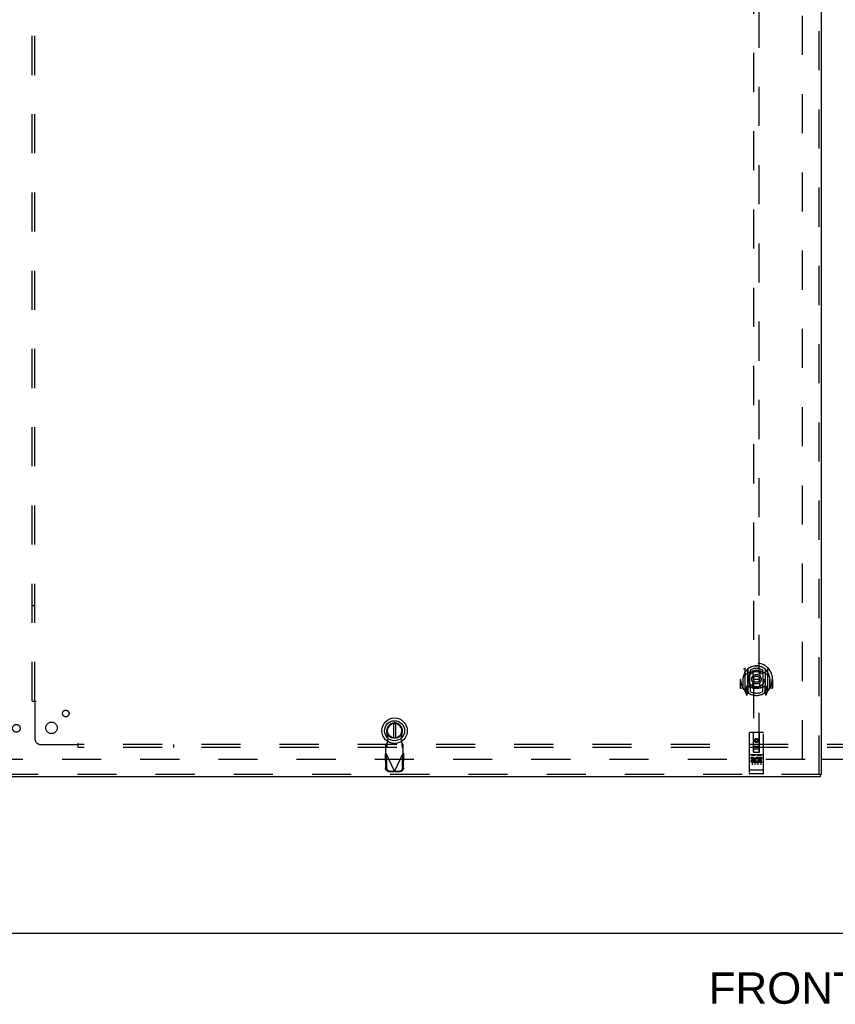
# Model space of a CAD drawing. Header units: inches. Extents: x 0 to 308, y 0 to 199.
# Tile 3 of 139: x 51 to 87, y 52 to 95. Entities that reach past the tile are written whole.
import ezdxf

# ---------------------------------------------------------------- set-up
doc = ezdxf.new("R2010")
doc.units = ezdxf.units.IN
doc.header["$LTSCALE"] = 16.920913
doc.header["$MEASUREMENT"] = 0
doc.linetypes.add('HIDDEN', pattern=[0.2, 0.1, -0.1])
doc.layers.get('0').update_dxf_attribs({"linetype": 'CONTINUOUS'})
for name, color, linetype in [('DEFAULT_2', 8, 'HIDDEN'), ('DIMENSIONS', 7, 'CONTINUOUS'), ('LEFT_OR_SECONDARY_DOOR_ASSEMBLY', 7, 'CONTINUOUS'), ('SUBPANEL', 7, 'CONTINUOUS')]:
    doc.layers.add(name, color=color, linetype=linetype)
doc.styles.get("Standard").update_dxf_attribs({"font": 'arial.ttf'})

msp = doc.modelspace()

# ---------------------------------------------------------------- linework, layer by layer
at = {"color": 3, "linetype": 'Continuous'}
msp.add_line((86.075, 62.849), (87.388, 62.849), dxfattribs=at)
at = {"color": 7, "linetype": 'Continuous'}
for p, q in [((87.388, 62.834), (86.075, 62.834)), ((48.815, 55.334), (126.461, 55.334))]:
    msp.add_line(p, q, dxfattribs=at)
at = {"layer": 'DEFAULT_2', "color": 8, "linetype": 'HIDDEN'}
for p, q in [((85.263, 62.849), (85.263, 141.819)), ((85.367, 62.834), (50.429, 62.834))]:
    msp.add_line(p, q, dxfattribs=at)
at = {"layer": 'LEFT_OR_SECONDARY_DOOR_ASSEMBLY', "color": 8, "linetype": 'HIDDEN'}
for p, q in [((85.971, 62.188), (85.971, 142.48)), ((83.138, 100.163), (83.138, 63.161)), ((83.388, 63.161), (83.388, 100.163)), ((82.763, 66.789), (82.763, 65.822)), ((82.88, 66.735), (82.88, 65.719)), ((82.888, 66.735), (82.888, 65.732)), ((82.98, 65.987), (82.98, 66.618)), ((82.988, 66.696), (82.988, 66.593)), ((83.1, 66.645), (83.13, 66.305)), ((83.425, 66.645), (83.395, 66.305)), ((83.538, 66.593), (83.538, 66.696)), ((83.545, 66.618), (83.545, 65.987)), ((83.638, 66.735), (83.638, 65.732)), ((83.645, 66.735), (83.645, 65.719)), ((83.763, 65.822), (83.763, 66.789)), ((82.578, 66.305), (82.563, 66.305)), ((82.563, 66.305), (82.563, 65.932)), ((82.68, 66.305), (82.695, 66.305)), ((82.68, 66.305), (82.68, 65.917)), ((82.688, 66.377), (82.688, 66.38)), ((82.688, 65.919), (82.688, 66.377)), ((82.988, 66.032), (82.988, 65.779)), ((83.1, 65.961), (83.13, 66.305)), ((83.395, 66.305), (83.13, 66.305)), ((83.426, 65.961), (83.395, 66.305)), ((83.538, 65.779), (83.538, 66.032)), ((83.845, 66.305), (83.83, 66.305)), ((83.838, 66.377), (83.837, 66.38)), ((83.838, 65.919), (83.838, 66.377)), ((83.845, 66.305), (83.845, 65.917)), ((83.963, 66.305), (83.948, 66.305)), ((83.963, 66.305), (83.963, 65.932)), ((82.68, 65.917), (82.578, 65.917)), ((82.68, 65.917), (82.688, 65.932)), ((82.767, 65.811), (82.837, 65.635)), ((82.88, 65.976), (82.82, 65.976)), ((82.82, 65.976), (82.82, 65.826)), ((82.82, 65.826), (82.88, 65.826)), ((82.858, 65.905), (82.828, 65.859)), ((82.833, 65.851), (82.888, 65.851)), ((82.859, 65.741), (82.863, 65.738)), ((82.866, 65.638), (82.88, 65.719)), ((82.958, 65.682), (82.888, 65.791)), ((82.89, 65.964), (82.89, 65.757)), ((82.98, 65.977), (82.908, 65.977)), ((82.976, 65.984), (82.91, 65.984)), ((83.618, 65.977), (83.545, 65.977)), ((83.615, 65.984), (83.549, 65.984)), ((83.638, 65.791), (83.568, 65.682)), ((83.635, 65.757), (83.635, 65.964)), ((83.638, 65.851), (83.693, 65.851)), ((83.705, 65.976), (83.645, 65.976)), ((83.645, 65.826), (83.705, 65.826)), ((83.645, 65.719), (83.659, 65.638)), ((83.666, 65.74), (83.666, 65.741)), ((83.666, 65.741), (83.667, 65.741)), ((83.666, 65.741), (83.667, 65.741)), ((83.697, 65.859), (83.667, 65.905)), ((83.688, 65.635), (83.758, 65.811)), ((83.705, 65.826), (83.705, 65.976)), ((83.837, 65.932), (83.845, 65.917)), ((83.948, 65.917), (83.845, 65.917)), ((67.33, 63.73), (67.277, 64.024)), ((67.935, 64.024), (67.881, 63.73)), ((82.95, 63.971), (82.95, 62.246)), ((83.545, 64.001), (82.98, 64.001)), ((83.136, 63.161), (83.133, 63.971)), ((83.389, 63.161), (83.393, 63.971)), ((83.575, 62.246), (83.575, 63.971)), ((67.278, 63.529), (67.232, 63.488)), ((67.232, 63.114), (67.232, 63.488)), ((67.278, 63.374), (67.278, 63.529)), ((67.292, 63.533), (67.33, 63.73)), ((67.881, 63.73), (67.919, 63.533)), ((67.98, 63.488), (67.934, 63.529)), ((67.934, 63.529), (67.934, 63.374)), ((67.98, 63.114), (67.98, 63.488)), ((83.263, 63.734), (83.2, 63.698)), ((83.2, 63.698), (83.21, 63.692)), ((83.2, 63.698), (83.2, 63.626)), ((83.2, 63.626), (83.21, 63.631)), ((83.2, 63.626), (83.263, 63.589)), ((83.263, 63.722), (83.21, 63.692)), ((83.21, 63.692), (83.21, 63.631)), ((83.21, 63.631), (83.263, 63.601)), ((83.325, 63.698), (83.263, 63.734)), ((83.263, 63.734), (83.263, 63.722)), ((83.315, 63.692), (83.263, 63.722)), ((83.263, 63.601), (83.315, 63.631)), ((83.263, 63.589), (83.325, 63.626)), ((83.263, 63.589), (83.263, 63.601)), ((83.325, 63.698), (83.315, 63.692)), ((83.315, 63.631), (83.315, 63.692)), ((83.325, 63.626), (83.315, 63.631)), ((83.325, 63.626), (83.325, 63.698)), ((67.204, 63.066), (67.245, 63.086)), ((67.204, 63.066), (67.214, 62.475)), ((67.232, 63.333), (67.278, 63.374)), ((67.232, 63.114), (67.606, 62.327)), ((67.245, 63.086), (67.255, 62.495)), ((67.606, 62.327), (67.98, 63.114)), ((67.934, 63.374), (67.98, 63.333)), ((67.956, 62.495), (67.966, 63.086)), ((67.966, 63.086), (68.008, 63.066)), ((67.998, 62.475), (68.008, 63.066)), ((83.545, 63.044), (82.98, 63.044)), ((83.052, 63.028), (83.224, 63.028)), ((83.135, 63.411), (83.39, 63.411)), ((83.136, 63.161), (83.158, 63.161)), ((83.158, 63.161), (83.368, 63.161)), ((83.348, 63.286), (83.178, 63.286)), ((83.302, 63.028), (83.474, 63.028)), ((83.368, 63.161), (83.389, 63.161)), ((83.118, 62.922), (83.026, 62.922)), ((83.026, 62.922), (83.026, 62.88)), ((83.118, 62.88), (83.026, 62.88)), ((83.075, 62.913), (83.075, 62.607)), ((83.122, 62.836), (83.076, 62.836)), ((83.118, 62.795), (83.09, 62.795)), ((83.182, 62.752), (83.09, 62.752)), ((83.182, 62.709), (83.09, 62.709)), ((83.182, 62.752), (83.182, 62.709)), ((83.2, 62.913), (83.2, 62.607)), ((83.314, 62.757), (83.331, 62.718)), ((83.325, 62.913), (83.325, 62.607)), ((83.338, 62.887), (83.325, 62.868)), ((83.335, 62.912), (83.338, 62.91)), ((83.495, 62.922), (83.338, 62.922)), ((83.338, 62.922), (83.338, 62.91)), ((83.338, 62.887), (83.338, 62.709)), ((83.495, 62.709), (83.338, 62.709)), ((83.495, 62.88), (83.381, 62.88)), ((83.381, 62.88), (83.381, 62.836)), ((83.473, 62.836), (83.381, 62.836)), ((83.473, 62.794), (83.381, 62.794)), ((83.381, 62.794), (83.381, 62.752)), ((83.495, 62.752), (83.381, 62.752)), ((83.45, 62.913), (83.45, 62.607)), ((83.473, 62.836), (83.473, 62.794)), ((83.495, 62.922), (83.495, 62.88)), ((83.495, 62.752), (83.495, 62.709)), ((86.033, 62.188), (49.18, 62.188)), ((67.368, 62.317), (67.561, 62.313)), ((67.41, 62.336), (67.603, 62.333)), ((67.603, 62.333), (67.561, 62.313)), ((67.583, 62.32), (67.561, 62.313)), ((67.606, 62.327), (67.583, 62.32)), ((67.628, 62.32), (67.606, 62.327)), ((67.609, 62.333), (67.802, 62.336)), ((67.65, 62.313), (67.609, 62.333)), ((67.65, 62.313), (67.628, 62.32)), ((67.65, 62.313), (67.843, 62.317)), ((82.968, 62.375), (82.967, 62.375)), ((82.969, 62.375), (82.968, 62.375)), ((82.968, 62.375), (82.968, 62.375)), ((82.97, 62.375), (82.969, 62.375)), ((82.971, 62.375), (82.97, 62.375)), ((82.972, 62.375), (82.971, 62.375)), ((82.971, 62.375), (82.971, 62.375)), ((82.973, 62.375), (82.972, 62.375)), ((82.974, 62.374), (82.973, 62.375)), ((82.975, 62.374), (82.974, 62.374)), ((82.976, 62.374), (82.975, 62.374)), ((82.977, 62.374), (82.976, 62.374)), ((82.976, 62.374), (82.976, 62.374)), ((82.978, 62.374), (82.977, 62.374)), ((82.979, 62.374), (82.978, 62.374)), ((82.98, 62.374), (82.979, 62.374)), ((83.545, 62.374), (82.98, 62.374)), ((83.545, 62.216), (82.98, 62.216)), ((83.545, 62.374), (83.546, 62.374)), ((83.546, 62.374), (83.547, 62.374)), ((83.547, 62.374), (83.548, 62.374)), ((83.548, 62.374), (83.549, 62.374)), ((83.549, 62.374), (83.55, 62.374)), ((83.549, 62.374), (83.549, 62.374)), ((83.55, 62.374), (83.551, 62.374)), ((83.552, 62.375), (83.553, 62.375)), ((83.553, 62.375), (83.554, 62.375)), ((83.554, 62.375), (83.555, 62.375)), ((83.555, 62.375), (83.556, 62.375)), ((83.555, 62.375), (83.555, 62.375)), ((83.556, 62.375), (83.557, 62.375)), ((83.557, 62.375), (83.558, 62.375)), ((83.558, 62.375), (83.559, 62.375)), ((83.559, 62.375), (83.559, 62.375))]:
    msp.add_line(p, q, dxfattribs=at)
at = {"layer": 'LEFT_OR_SECONDARY_DOOR_ASSEMBLY', "color": 3, "linetype": 'Continuous'}
for p, q in [((86.075, 62.188), (86.075, 142.48)), ((86.033, 62.084), (49.18, 62.084))]:
    msp.add_line(p, q, dxfattribs=at)
at = {"layer": 'LEFT_OR_SECONDARY_DOOR_ASSEMBLY', "color": 7, "linetype": 'Continuous'}
for p, q in [((67.567, 64.397), (67.567, 63.772)), ((67.645, 64.397), (67.645, 63.772)), ((86.075, 62.188), (86.033, 62.188)), ((86.033, 62.084), (86.033, 62.188))]:
    msp.add_line(p, q, dxfattribs=at)
at = {"layer": 'LEFT_OR_SECONDARY_DOOR_ASSEMBLY', "color": 8, "linetype": 'HIDDEN'}
for points in [[(82.717, 66.744), (82.718, 66.745), (82.719, 66.746), (82.719, 66.747), (82.72, 66.747), (82.721, 66.748), (82.722, 66.749), (82.722, 66.75), (82.723, 66.751), (82.724, 66.751), (82.725, 66.752), (82.725, 66.753), (82.726, 66.754), (82.727, 66.754), (82.728, 66.755), (82.728, 66.756), (82.729, 66.756), (82.73, 66.757), (82.731, 66.758), (82.732, 66.758), (82.733, 66.759), (82.733, 66.759), (82.734, 66.76), (82.735, 66.761), (82.736, 66.761), (82.737, 66.762), (82.738, 66.762), (82.739, 66.763), (82.74, 66.763), (82.74, 66.764), (82.741, 66.764), (82.742, 66.765), (82.743, 66.765), (82.744, 66.766), (82.745, 66.766)], [(82.808, 66.52), (82.807, 66.519), (82.805, 66.518), (82.804, 66.516), (82.802, 66.515), (82.801, 66.513), (82.799, 66.512), (82.797, 66.51), (82.795, 66.508), (82.794, 66.507), (82.792, 66.505), (82.79, 66.503), (82.788, 66.501), (82.786, 66.499), (82.784, 66.496), (82.782, 66.494), (82.78, 66.492), (82.778, 66.489), (82.776, 66.487), (82.774, 66.484), (82.772, 66.481), (82.77, 66.479), (82.768, 66.476), (82.765, 66.472), (82.763, 66.469), (82.76, 66.466), (82.758, 66.462), (82.756, 66.459), (82.753, 66.455), (82.75, 66.451), (82.748, 66.447), (82.745, 66.443), (82.742, 66.438), (82.739, 66.434), (82.736, 66.429), (82.733, 66.424), (82.73, 66.419)], [(83.075, 66.662), (83.08, 66.664), (83.086, 66.665), (83.091, 66.666), (83.096, 66.668), (83.102, 66.669), (83.107, 66.67), (83.113, 66.672), (83.118, 66.673), (83.124, 66.674), (83.129, 66.675), (83.135, 66.676), (83.14, 66.677), (83.146, 66.678), (83.151, 66.679), (83.157, 66.68), (83.162, 66.681), (83.168, 66.681), (83.173, 66.682), (83.179, 66.683), (83.184, 66.683), (83.19, 66.684), (83.196, 66.685), (83.201, 66.685), (83.207, 66.686), (83.212, 66.686), (83.218, 66.686), (83.224, 66.687), (83.229, 66.687), (83.235, 66.687), (83.24, 66.687), (83.246, 66.688), (83.251, 66.688), (83.257, 66.688), (83.263, 66.688), (83.268, 66.688), (83.274, 66.688), (83.279, 66.688), (83.285, 66.687), (83.291, 66.687), (83.296, 66.687), (83.302, 66.687), (83.307, 66.686), (83.313, 66.686), (83.319, 66.686), (83.324, 66.685), (83.33, 66.685), (83.335, 66.684), (83.341, 66.683), (83.346, 66.683), (83.352, 66.682), (83.358, 66.681), (83.363, 66.681), (83.369, 66.68), (83.374, 66.679), (83.38, 66.678), (83.385, 66.677), (83.391, 66.676), (83.396, 66.675), (83.402, 66.674), (83.407, 66.673), (83.413, 66.672), (83.418, 66.67), (83.424, 66.669), (83.429, 66.668), (83.434, 66.666), (83.44, 66.665), (83.445, 66.664), (83.451, 66.662)], [(83.795, 66.419), (83.792, 66.424), (83.789, 66.429), (83.786, 66.434), (83.783, 66.438), (83.78, 66.443), (83.778, 66.447), (83.775, 66.451), (83.772, 66.455), (83.77, 66.459), (83.767, 66.462), (83.765, 66.466), (83.762, 66.469), (83.76, 66.472), (83.758, 66.476), (83.756, 66.478), (83.753, 66.481), (83.751, 66.484), (83.749, 66.487), (83.747, 66.489), (83.745, 66.492), (83.743, 66.494), (83.741, 66.496), (83.739, 66.499), (83.737, 66.501), (83.735, 66.503), (83.733, 66.505), (83.732, 66.507), (83.73, 66.508), (83.728, 66.51), (83.726, 66.512), (83.725, 66.513), (83.723, 66.515), (83.722, 66.516), (83.72, 66.518), (83.719, 66.519), (83.717, 66.52)], [(83.78, 66.766), (83.781, 66.766), (83.782, 66.765), (83.783, 66.765), (83.784, 66.764), (83.785, 66.764), (83.786, 66.763), (83.787, 66.763), (83.788, 66.762), (83.788, 66.762), (83.789, 66.761), (83.79, 66.761), (83.791, 66.76), (83.792, 66.759), (83.793, 66.759), (83.794, 66.758), (83.794, 66.758), (83.795, 66.757), (83.796, 66.756), (83.797, 66.756), (83.798, 66.755), (83.798, 66.754), (83.799, 66.754), (83.8, 66.753), (83.801, 66.752), (83.802, 66.751), (83.802, 66.751), (83.803, 66.75), (83.804, 66.749), (83.805, 66.748), (83.805, 66.747), (83.806, 66.747), (83.807, 66.746), (83.807, 66.745), (83.808, 66.744)], [(82.745, 65.845), (82.744, 65.845), (82.743, 65.846), (82.742, 65.846), (82.741, 65.846), (82.74, 65.847), (82.74, 65.847), (82.739, 65.848), (82.738, 65.848), (82.737, 65.849), (82.736, 65.849), (82.735, 65.85), (82.734, 65.851), (82.733, 65.851), (82.733, 65.852), (82.732, 65.852), (82.731, 65.853), (82.73, 65.854), (82.729, 65.854), (82.728, 65.855), (82.728, 65.856), (82.727, 65.856), (82.726, 65.857), (82.725, 65.858), (82.725, 65.859), (82.724, 65.859), (82.723, 65.86), (82.722, 65.861), (82.722, 65.862), (82.721, 65.862), (82.72, 65.863), (82.719, 65.864), (82.719, 65.865), (82.718, 65.866), (82.717, 65.867)], [(83.808, 65.867), (83.807, 65.866), (83.807, 65.865), (83.806, 65.864), (83.805, 65.863), (83.805, 65.862), (83.804, 65.862), (83.803, 65.861), (83.802, 65.86), (83.802, 65.859), (83.801, 65.859), (83.8, 65.858), (83.799, 65.857), (83.798, 65.856), (83.798, 65.856), (83.797, 65.855), (83.796, 65.854), (83.795, 65.854), (83.794, 65.853), (83.794, 65.852), (83.793, 65.852), (83.792, 65.851), (83.791, 65.851), (83.79, 65.85), (83.789, 65.849), (83.788, 65.849), (83.788, 65.848), (83.787, 65.848), (83.786, 65.847), (83.785, 65.847), (83.784, 65.846), (83.783, 65.846), (83.782, 65.846), (83.781, 65.845), (83.78, 65.845)], [(67.278, 63.374), (67.279, 63.378), (67.28, 63.383), (67.281, 63.39), (67.282, 63.398), (67.283, 63.407), (67.284, 63.418), (67.285, 63.429), (67.286, 63.442), (67.287, 63.456), (67.288, 63.47), (67.289, 63.486), (67.29, 63.501), (67.292, 63.533)], [(67.292, 63.533), (67.29, 63.532), (67.288, 63.531), (67.285, 63.531), (67.283, 63.53), (67.28, 63.53), (67.278, 63.529)], [(67.934, 63.529), (67.931, 63.53), (67.929, 63.53), (67.927, 63.531), (67.924, 63.531), (67.922, 63.532), (67.919, 63.533)], [(67.919, 63.533), (67.92, 63.517), (67.922, 63.486)], [(67.922, 63.486), (67.923, 63.47), (67.924, 63.456), (67.926, 63.442), (67.927, 63.429), (67.928, 63.418), (67.929, 63.407), (67.93, 63.398), (67.931, 63.39), (67.932, 63.383), (67.933, 63.378), (67.934, 63.374)], [(67.204, 63.066), (67.208, 63.074), (67.213, 63.082), (67.218, 63.09)], [(67.218, 63.09), (67.227, 63.106), (67.232, 63.114)], [(67.98, 63.114), (67.989, 63.098), (67.994, 63.09), (67.999, 63.082), (68.004, 63.074), (68.008, 63.066)], [(83.045, 63.027), (83.045, 63.027), (83.045, 63.027), (83.045, 63.027), (83.046, 63.027), (83.046, 63.027), (83.046, 63.027), (83.046, 63.027), (83.046, 63.027), (83.046, 63.027), (83.046, 63.028), (83.046, 63.028), (83.046, 63.028), (83.046, 63.028), (83.047, 63.028), (83.047, 63.028), (83.047, 63.028), (83.047, 63.028), (83.047, 63.028), (83.047, 63.028), (83.047, 63.028), (83.047, 63.028), (83.048, 63.028), (83.048, 63.028), (83.048, 63.028), (83.048, 63.028), (83.048, 63.028), (83.048, 63.028), (83.048, 63.028), (83.049, 63.028), (83.049, 63.028), (83.049, 63.028), (83.049, 63.028), (83.049, 63.028), (83.049, 63.028), (83.05, 63.028), (83.05, 63.028), (83.05, 63.028), (83.05, 63.028), (83.05, 63.028), (83.051, 63.028), (83.051, 63.028), (83.051, 63.028), (83.051, 63.028), (83.051, 63.028), (83.052, 63.028)], [(83.224, 63.028), (83.224, 63.028), (83.224, 63.028), (83.224, 63.028), (83.224, 63.028), (83.225, 63.028), (83.225, 63.028), (83.225, 63.028), (83.225, 63.028), (83.225, 63.028), (83.226, 63.028), (83.226, 63.028), (83.226, 63.028), (83.226, 63.028), (83.226, 63.028), (83.226, 63.028), (83.227, 63.028), (83.227, 63.028), (83.227, 63.028), (83.227, 63.028), (83.227, 63.028), (83.227, 63.028), (83.227, 63.028), (83.228, 63.028), (83.228, 63.028), (83.228, 63.028), (83.228, 63.028), (83.228, 63.028), (83.228, 63.028), (83.228, 63.028), (83.229, 63.028), (83.229, 63.028), (83.229, 63.028), (83.229, 63.028), (83.229, 63.028), (83.229, 63.028), (83.229, 63.028), (83.229, 63.027), (83.229, 63.027), (83.23, 63.027), (83.23, 63.027), (83.23, 63.027), (83.23, 63.027), (83.23, 63.027), (83.23, 63.027), (83.23, 63.027), (83.23, 63.027)], [(83.295, 63.027), (83.295, 63.027), (83.295, 63.027), (83.295, 63.027), (83.296, 63.027), (83.296, 63.027), (83.296, 63.027), (83.296, 63.027), (83.296, 63.027), (83.296, 63.027), (83.296, 63.028), (83.296, 63.028), (83.296, 63.028), (83.296, 63.028), (83.297, 63.028), (83.297, 63.028), (83.297, 63.028), (83.297, 63.028), (83.297, 63.028), (83.297, 63.028), (83.297, 63.028), (83.297, 63.028), (83.298, 63.028), (83.298, 63.028), (83.298, 63.028), (83.298, 63.028), (83.298, 63.028), (83.298, 63.028), (83.298, 63.028), (83.299, 63.028), (83.299, 63.028), (83.299, 63.028), (83.299, 63.028), (83.299, 63.028), (83.299, 63.028), (83.3, 63.028), (83.3, 63.028), (83.3, 63.028), (83.3, 63.028), (83.3, 63.028), (83.301, 63.028), (83.301, 63.028), (83.301, 63.028), (83.301, 63.028), (83.301, 63.028), (83.302, 63.028)], [(83.474, 63.028), (83.474, 63.028), (83.474, 63.028), (83.474, 63.028), (83.474, 63.028), (83.475, 63.028), (83.475, 63.028), (83.475, 63.028), (83.475, 63.028), (83.475, 63.028), (83.476, 63.028), (83.476, 63.028), (83.476, 63.028), (83.476, 63.028), (83.476, 63.028), (83.476, 63.028), (83.477, 63.028), (83.477, 63.028), (83.477, 63.028), (83.477, 63.028), (83.477, 63.028), (83.477, 63.028), (83.477, 63.028), (83.478, 63.028), (83.478, 63.028), (83.478, 63.028), (83.478, 63.028), (83.478, 63.028), (83.478, 63.028), (83.478, 63.028), (83.479, 63.028), (83.479, 63.028), (83.479, 63.028), (83.479, 63.028), (83.479, 63.028), (83.479, 63.028), (83.479, 63.028), (83.479, 63.027), (83.479, 63.027), (83.48, 63.027), (83.48, 63.027), (83.48, 63.027), (83.48, 63.027), (83.48, 63.027), (83.48, 63.027), (83.48, 63.027), (83.48, 63.027)], [(67.368, 62.317), (67.353, 62.318), (67.339, 62.32), (67.324, 62.324), (67.31, 62.329), (67.296, 62.336), (67.283, 62.344), (67.271, 62.354), (67.26, 62.364), (67.25, 62.376), (67.241, 62.388), (67.233, 62.401), (67.226, 62.415), (67.221, 62.43), (67.217, 62.445), (67.215, 62.46), (67.214, 62.475)], [(67.255, 62.495), (67.256, 62.48), (67.259, 62.465), (67.263, 62.45), (67.268, 62.435), (67.275, 62.421), (67.282, 62.408), (67.292, 62.395), (67.302, 62.384), (67.313, 62.373), (67.325, 62.364), (67.338, 62.356), (67.352, 62.349), (67.366, 62.344), (67.38, 62.34), (67.395, 62.337), (67.41, 62.336)], [(67.802, 62.336), (67.817, 62.337), (67.832, 62.34), (67.846, 62.344), (67.86, 62.349), (67.874, 62.356), (67.887, 62.364), (67.899, 62.373), (67.91, 62.384), (67.92, 62.395), (67.929, 62.408), (67.937, 62.421), (67.944, 62.435), (67.949, 62.45), (67.953, 62.465), (67.955, 62.48), (67.956, 62.495)], [(67.998, 62.475), (67.997, 62.46), (67.995, 62.445), (67.991, 62.43), (67.985, 62.415), (67.979, 62.401), (67.971, 62.388), (67.962, 62.376), (67.952, 62.364), (67.94, 62.354), (67.928, 62.344), (67.915, 62.336), (67.902, 62.329), (67.888, 62.324), (67.873, 62.32), (67.858, 62.318), (67.843, 62.317)], [(82.967, 62.375), (82.966, 62.375), (82.966, 62.375), (82.965, 62.375), (82.965, 62.375), (82.965, 62.375), (82.964, 62.375), (82.964, 62.376), (82.964, 62.376), (82.963, 62.376), (82.963, 62.376), (82.962, 62.376), (82.962, 62.376), (82.962, 62.376), (82.961, 62.376), (82.961, 62.376), (82.961, 62.376), (82.96, 62.376), (82.96, 62.376), (82.96, 62.376), (82.96, 62.376), (82.959, 62.376), (82.959, 62.376), (82.959, 62.377), (82.958, 62.377), (82.958, 62.377), (82.958, 62.377), (82.958, 62.377), (82.957, 62.377), (82.957, 62.377), (82.957, 62.377), (82.956, 62.377), (82.956, 62.377), (82.956, 62.377), (82.956, 62.377), (82.955, 62.378), (82.955, 62.378), (82.955, 62.378), (82.955, 62.378), (82.955, 62.378), (82.954, 62.378), (82.954, 62.378), (82.954, 62.378), (82.954, 62.378), (82.954, 62.378), (82.953, 62.378), (82.953, 62.379), (82.953, 62.379), (82.953, 62.379), (82.953, 62.379), (82.952, 62.379), (82.952, 62.379), (82.952, 62.379), (82.952, 62.379), (82.952, 62.379), (82.952, 62.379), (82.952, 62.379), (82.951, 62.38), (82.951, 62.38), (82.951, 62.38), (82.951, 62.38), (82.951, 62.38), (82.951, 62.38), (82.951, 62.38), (82.951, 62.38), (82.951, 62.38), (82.951, 62.381), (82.951, 62.381), (82.95, 62.381), (82.95, 62.381), (82.95, 62.381), (82.95, 62.381), (82.95, 62.381), (82.95, 62.381), (82.95, 62.381), (82.95, 62.381), (82.95, 62.382), (82.95, 62.382), (82.95, 62.382)], [(83.551, 62.374), (83.551, 62.374), (83.552, 62.375)], [(83.559, 62.375), (83.56, 62.375), (83.56, 62.375), (83.56, 62.375), (83.561, 62.375), (83.561, 62.375), (83.561, 62.376), (83.562, 62.376), (83.562, 62.376), (83.563, 62.376), (83.563, 62.376), (83.563, 62.376), (83.564, 62.376), (83.564, 62.376), (83.564, 62.376), (83.565, 62.376), (83.565, 62.376), (83.565, 62.376), (83.565, 62.376), (83.566, 62.376), (83.566, 62.376), (83.566, 62.376), (83.567, 62.377), (83.567, 62.377), (83.567, 62.377), (83.568, 62.377), (83.568, 62.377), (83.568, 62.377), (83.568, 62.377), (83.569, 62.377), (83.569, 62.377), (83.569, 62.377), (83.569, 62.377), (83.57, 62.377), (83.57, 62.378), (83.57, 62.378), (83.57, 62.378), (83.571, 62.378), (83.571, 62.378), (83.571, 62.378), (83.571, 62.378), (83.571, 62.378), (83.572, 62.378), (83.572, 62.378), (83.572, 62.378), (83.572, 62.379), (83.572, 62.379), (83.573, 62.379), (83.573, 62.379), (83.573, 62.379), (83.573, 62.379), (83.573, 62.379), (83.573, 62.379), (83.573, 62.379), (83.574, 62.379), (83.574, 62.379), (83.574, 62.38), (83.574, 62.38), (83.574, 62.38), (83.574, 62.38), (83.574, 62.38), (83.574, 62.38), (83.575, 62.38), (83.575, 62.38), (83.575, 62.38), (83.575, 62.381), (83.575, 62.381), (83.575, 62.381), (83.575, 62.381), (83.575, 62.381), (83.575, 62.381), (83.575, 62.381), (83.575, 62.381), (83.575, 62.381), (83.575, 62.381), (83.575, 62.382), (83.575, 62.382), (83.575, 62.382)]]:
    msp.add_lwpolyline(points, dxfattribs=at)
for centre, radius in [((83.263, 66.312), 0.35), ((83.263, 66.312), 0.335), ((83.263, 66.312), 0.205), ((83.263, 66.312), 0.133), ((51.242, 64.188), 0.164), ((83.263, 63.661), 0.085), ((83.263, 63.661), 0.0845)]:
    msp.add_circle(centre, radius, dxfattribs=at)
at = {"layer": 'LEFT_OR_SECONDARY_DOOR_ASSEMBLY', "color": 7, "linetype": 'Continuous'}
for radius in [0.551, 0.433, 0.329, 0.317]:
    msp.add_circle((67.606, 64.084), radius, dxfattribs=at)
at = {"layer": 'LEFT_OR_SECONDARY_DOOR_ASSEMBLY', "color": 8, "linetype": 'HIDDEN'}
for centre, radius, start, end in [((83.263, 66.305), 0.7, 305.5126, 234.4874), ((83.263, 66.303), 0.583, 0.2464, 179.7536), ((83.263, 66.302), 0.58, 7.6622, 172.3378), ((82.778, 66.789), 0.015, 135.0748, 180), ((83.263, 65.988), 0.7, 49.529, 130.471), ((82.895, 66.735), 0.015, 130.3587, 180), ((82.908, 66.735), 0.02, 129.3378, 179.9984), ((82.995, 66.618), 0.015, 112.9863, 180), ((83.263, 66.302), 0.48, 55.0461, 124.9539), ((83.018, 66.593), 0.03, 180, 311.1261), ((83.263, 66.312), 0.343, 48.8739, 131.1261), ((83.08, 66.643), 0.02, 5.0796, 105.5752), ((83.445, 66.643), 0.02, 74.4248, 174.9204), ((83.508, 66.593), 0.03, 228.8739, 360), ((83.53, 66.618), 0.015, 0, 67.0137), ((83.618, 66.735), 0.02, 0, 50.6594), ((83.63, 66.735), 0.015, 0, 49.6413), ((83.748, 66.789), 0.015, 0, 44.9252), ((83.263, 66.305), 0.685, 180, 213.0115), ((82.708, 66.377), 0.02, 172.3378, 180), ((83.263, 66.618), 0.7, 233.2319, 306.7681), ((82.7, 66.006), 0.188, 327.3208, 360), ((83.018, 66.032), 0.03, 48.8739, 180), ((83.263, 66.312), 0.343, 228.8739, 311.1261), ((83.508, 66.032), 0.03, 0, 131.1261), ((83.826, 66.006), 0.188, 180, 212.6792), ((83.818, 66.377), 0.02, 0, 7.6622), ((83.263, 66.305), 0.685, 326.9885, 360), ((82.578, 65.932), 0.015, 180, 270), ((82.708, 65.919), 0.02, 180, 215.2961), ((83.263, 66.312), 0.7, 215.2961, 324.7039), ((82.778, 65.822), 0.015, 180, 224.9252), ((82.833, 65.856), 0.005, 147.3208, 270), ((82.851, 65.641), 0.015, 201.8041, 350), ((82.868, 65.752), 0.02, 234.4874, 360), ((82.87, 65.757), 0.02, 234.7457, 360), ((82.908, 65.957), 0.02, 90, 180), ((82.908, 65.732), 0.02, 180, 238.5295), ((82.91, 65.964), 0.02, 90, 180), ((82.976, 65.964), 0.02, 66.536, 90), ((82.995, 65.987), 0.015, 180, 247.0137), ((83.263, 66.625), 0.7, 246.536, 293.464), ((83.263, 66.312), 0.6, 242.7204, 297.2796), ((83.08, 65.963), 0.02, 254.3869, 354.9204), ((83.446, 65.963), 0.02, 185.0796, 285.6131), ((83.53, 65.987), 0.015, 292.9863, 360), ((83.549, 65.964), 0.02, 90, 113.464), ((83.615, 65.964), 0.02, 0, 90), ((83.618, 65.957), 0.02, 0, 90), ((83.618, 65.732), 0.02, 301.4688, 359.9992), ((83.655, 65.757), 0.02, 180, 305.2543), ((83.658, 65.752), 0.02, 180, 305.5126), ((83.674, 65.641), 0.015, 190, 338.1959), ((83.693, 65.856), 0.005, 270, 32.6792), ((83.748, 65.822), 0.015, 315.0748, 360), ((83.818, 65.919), 0.02, 324.7039, 360), ((83.948, 65.932), 0.015, 270, 360), ((67.606, 64.084), 0.335, 349.673, 190.327), ((82.98, 63.971), 0.03, 90, 180), ((83.103, 63.971), 0.03, 0, 90), ((83.423, 63.971), 0.03, 90, 180), ((83.545, 63.971), 0.03, 0, 90), ((82.98, 63.074), 0.03, 180, 270), ((83.178, 63.246), 0.04, 90, 180), ((83.178, 63.201), 0.04, 180, 270), ((83.348, 63.246), 0.04, 0, 90), ((83.348, 63.201), 0.04, 270, 360), ((83.545, 63.074), 0.03, 270, 360), ((83.09, 62.773), 0.0644, 102.2995, 270.0775), ((83.09, 62.773), 0.0219, 89.9011, 270), ((83.118, 62.859), 0.0635, 270, 90), ((83.118, 62.858), 0.0219, 280.307, 90), ((83.289, 62.816), 0.107, 64.2636, 293.4027), ((83.289, 62.816), 0.0639, 54.8895, 293.4026), ((82.98, 62.246), 0.03, 180, 270), ((83.545, 62.246), 0.03, 270, 360)]:
    msp.add_arc(centre, radius, start, end, dxfattribs=at)
at = {"layer": 'LEFT_OR_SECONDARY_DOOR_ASSEMBLY', "color": 7, "linetype": 'Continuous'}
msp.add_arc((67.606, 64.084), 0.315, 280.0787, 259.9213, dxfattribs=at)
at = {"layer": 'SUBPANEL', "color": 8, "linetype": 'HIDDEN'}
for p, q in [((51.919, 65.365), (51.919, 139.303)), ((52.044, 65.365), (52.044, 139.303)), ((52.044, 69.49), (51.919, 69.49)), ((51.919, 65.365), (52.005, 65.365)), ((52.005, 65.365), (52.085, 65.365)), ((52.025, 65.348), (52.032, 65.341)), ((52.044, 65.33), (52.044, 63.74)), ((52.294, 63.49), (53.884, 63.49)), ((53.919, 63.452), (53.919, 63.531)), ((121.856, 63.49), (53.919, 63.49)), ((53.919, 63.365), (53.919, 63.452)), ((58.044, 63.49), (58.044, 63.365)), ((121.856, 63.365), (53.919, 63.365))]:
    msp.add_line(p, q, dxfattribs=at)
for points in [[(52.005, 65.365), (52.008, 65.363), (52.01, 65.362), (52.012, 65.36), (52.014, 65.358), (52.017, 65.356), (52.018, 65.355), (52.02, 65.353), (52.022, 65.351), (52.024, 65.35), (52.025, 65.348)], [(52.032, 65.341), (52.034, 65.339), (52.036, 65.337), (52.038, 65.335), (52.04, 65.333), (52.042, 65.331), (52.044, 65.33)], [(52.058, 65.339), (52.055, 65.338), (52.053, 65.336), (52.05, 65.334), (52.048, 65.333), (52.046, 65.331), (52.044, 65.33)], [(52.085, 65.365), (52.084, 65.363), (52.083, 65.361), (52.082, 65.359), (52.081, 65.358), (52.08, 65.356), (52.079, 65.354), (52.077, 65.353), (52.075, 65.351), (52.073, 65.349), (52.072, 65.348), (52.069, 65.347), (52.067, 65.345), (52.065, 65.344), (52.063, 65.342), (52.058, 65.339)], [(53.896, 63.509), (53.893, 63.504), (53.892, 63.501), (53.89, 63.499), (53.888, 63.496), (53.887, 63.494), (53.885, 63.492), (53.884, 63.49)], [(53.897, 63.477), (53.895, 63.478), (53.893, 63.48), (53.891, 63.483), (53.889, 63.485), (53.887, 63.487), (53.885, 63.488), (53.884, 63.49)], [(53.919, 63.531), (53.917, 63.53), (53.915, 63.529), (53.913, 63.528), (53.912, 63.527), (53.91, 63.526), (53.908, 63.525), (53.906, 63.523), (53.905, 63.521), (53.903, 63.52), (53.902, 63.518), (53.9, 63.516), (53.899, 63.513), (53.898, 63.511), (53.896, 63.509)], [(53.919, 63.452), (53.917, 63.454), (53.915, 63.456), (53.914, 63.459), (53.912, 63.461), (53.91, 63.463), (53.908, 63.465), (53.907, 63.466), (53.905, 63.468), (53.904, 63.47), (53.902, 63.471), (53.897, 63.477)]]:
    msp.add_lwpolyline(points, dxfattribs=at)
for centre, radius in [((53.381, 64.828), 0.141), ((52.763, 64.209), 0.25)]:
    msp.add_circle(centre, radius, dxfattribs=at)
msp.add_arc((52.294, 63.74), 0.25, 180, 270, dxfattribs=at)

# ---------------------------------------------------------------- texts
at = {"layer": 'DIMENSIONS', "color": 2, "linetype": 'Continuous', "insert": (87.153, 53.634), "char_height": 1.3573, "width": 11.87757, "attachment_point": 2, "line_spacing_factor": 0.9}
msp.add_mtext('FRONT VIEW', dxfattribs=at)

doc.saveas('drawing.dxf')
